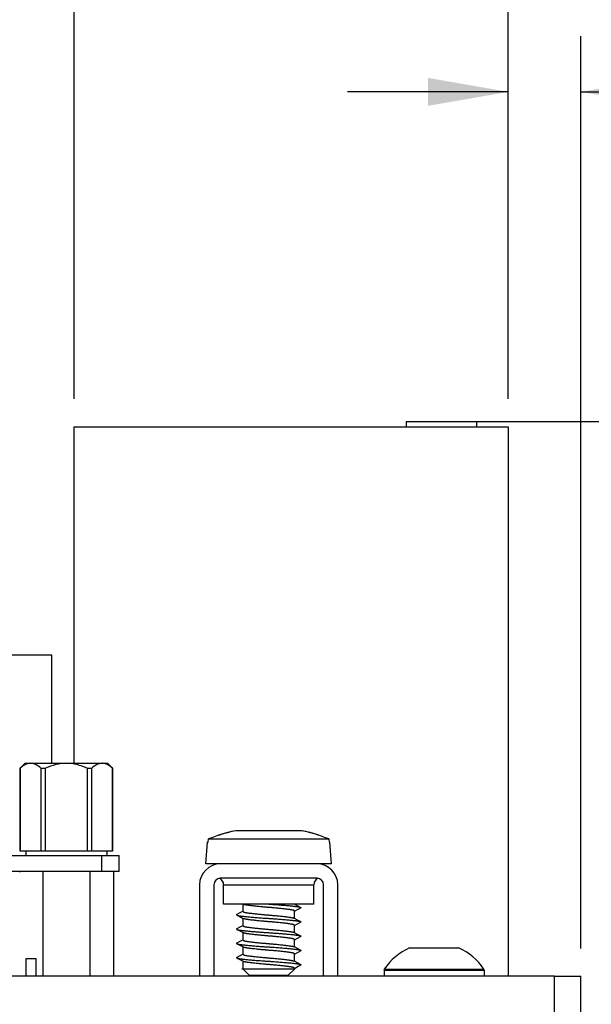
# Model space of a CAD drawing. Header units: inches. Extents: x 0 to 34, y 0 to 22.
# Tile 10 of 39: x 27.1 to 28.3, y 7.4 to 9.6. Entities that reach past the tile are written whole.
import ezdxf

# ---------------------------------------------------------------- set-up
doc = ezdxf.new("R2010")
doc.units = ezdxf.units.IN
doc.header["$LTSCALE"] = 1.87
doc.header["$MEASUREMENT"] = 0
doc.layers.get('0').update_dxf_attribs({"linetype": 'CONTINUOUS'})
for name, color, linetype in [('02___PRT_ALL_AXES', 7, 'CONTINUOUS'), ('_7360', 7, 'CONTINUOUS'), ('_8276', 7, 'CONTINUOUS'), ('DIMENSIONS', 7, 'CONTINUOUS')]:
    doc.layers.add(name, color=color, linetype=linetype)
doc.styles.get("Standard").update_dxf_attribs({"font": 'txt', "width": 0.8})
doc.dimstyles.new('DIMSTYLE_1', dxfattribs={"dimtxt": 0.125, "dimasz": 0.18, "dimexe": 0.125, "dimexo": 0.0625, "dimgap": 0.0625, "dimtad": 0, "dimtih": 1, "dimtoh": 1, "dimzin": 0, "dimdsep": 46, "dimtxsty": 'STANDARD', "dimblk": '_FILLED', "dimblk1": '_FILLED', "dimblk2": '_FILLED', "dimcen": 0.09, "dimazin": 0, "dimtp": 0.01, "dimtm": 0.01, "dimtfac": 1, "dimtofl": 0, "dimtmove": 0, "dimatfit": 3, "dimldrblk": '_FILLED', "dimfxl": 1, "dimtolj": 1, "dimtzin": 0, "dimarcsym": 0})

# ---------------------------------------------------------------- blocks, each defined once
blk = doc.blocks.new('_FILLED')
at = {"color": 0, "linetype": 'BYBLOCK'}
blk.add_solid([(0, 0), (-1, 0.174), (-1, -0.174)], dxfattribs=at)
blk = doc.blocks.new('*D21')
at = {"layer": 'DIMENSIONS', "color": 2, "linetype": 'CONTINUOUS'}
for p, q in [((28.0732, 8.6852), (29.1983, 8.6852)), ((29.0733, 8.6852), (29.0733, 7.8352)), ((29.0733, 6.3474), (29.0733, 7.5852)), ((27.0338, 6.3474), (29.1983, 6.3474))]:
    blk.add_line(p, q, dxfattribs=at)
at = {"layer": 'DIMENSIONS', "color": 2, "linetype": 'CONTINUOUS', "xscale": 0.18, "yscale": 0.18, "zscale": 0.18}
for p, rotation in [((29.0733, 8.6852), 90), ((29.0733, 6.3474), 270)]:
    blk.add_blockref('_FILLED', p, dxfattribs=dict(at, rotation=rotation))
at = {"layer": 'DIMENSIONS', "color": 2, "linetype": 'CONTINUOUS', "insert": (29.0733, 7.7727), "char_height": 0.125, "width": 1.525, "attachment_point": 2, "line_spacing_factor": 0.9}
blk.add_mtext('(59.38{\\ftxt.shx;\\W1.000000;\\H0.125000; }[2.338])', dxfattribs=at)
blk = doc.blocks.new('*D25')
at = {"layer": 'DIMENSIONS', "color": 2, "linetype": 'CONTINUOUS'}
for p, q in [((28.1606, 8.7359), (28.1606, 9.5484)), ((28.3233, 7.5049), (28.3233, 9.5484)), ((28.1606, 9.4234), (27.8006, 9.4234)), ((28.3233, 9.4234), (28.6675, 9.4234))]:
    blk.add_line(p, q, dxfattribs=at)
at = {"layer": 'DIMENSIONS', "color": 2, "linetype": 'CONTINUOUS', "xscale": 0.18, "yscale": 0.18, "zscale": 0.18}
blk.add_blockref('_FILLED', (28.1606, 9.4234), dxfattribs=at)
at = {"layer": 'DIMENSIONS', "color": 2, "linetype": 'CONTINUOUS', "xscale": 0.18, "yscale": 0.18, "zscale": 0.18, "rotation": 180}
blk.add_blockref('_FILLED', (28.3233, 9.4234), dxfattribs=at)
at = {"layer": 'DIMENSIONS', "color": 2, "linetype": 'CONTINUOUS', "insert": (28.73, 9.4859), "char_height": 0.125, "width": 1.125, "attachment_point": 1, "line_spacing_factor": 0.9}
blk.add_mtext('4.13{\\ftxt.shx;\\W1.000000;\\H0.125000; }[.163]', dxfattribs=at)
blk = doc.blocks.new('*D26')
at = {"layer": 'DIMENSIONS', "color": 2, "linetype": 'CONTINUOUS'}
for p, q in [((27.1881, 8.7359), (27.1881, 10.2984)), ((28.1606, 8.7359), (28.1606, 10.2984)), ((27.1881, 10.1734), (26.8281, 10.1734)), ((28.1606, 10.1734), (28.6129, 10.1734))]:
    blk.add_line(p, q, dxfattribs=at)
at = {"layer": 'DIMENSIONS', "color": 2, "linetype": 'CONTINUOUS', "xscale": 0.18, "yscale": 0.18, "zscale": 0.18}
blk.add_blockref('_FILLED', (27.1881, 10.1734), dxfattribs=at)
at = {"layer": 'DIMENSIONS', "color": 2, "linetype": 'CONTINUOUS', "xscale": 0.18, "yscale": 0.18, "zscale": 0.18, "rotation": 180}
blk.add_blockref('_FILLED', (28.1606, 10.1734), dxfattribs=at)
at = {"layer": 'DIMENSIONS', "color": 2, "linetype": 'CONTINUOUS', "insert": (28.6754, 10.2359), "char_height": 0.125, "width": 1.225, "attachment_point": 1, "line_spacing_factor": 0.9}
blk.add_mtext('24.70{\\ftxt.shx;\\W1.000000;\\H0.125000; }[.972]', dxfattribs=at)
blk = doc.blocks.new('*D27')
at = {"layer": 'DIMENSIONS', "color": 2, "linetype": 'CONTINUOUS'}
for p, q in [((25.3004, 8.7359), (25.3004, 11.0484)), ((27.1881, 8.7359), (27.1881, 11.0484)), ((25.3004, 10.9234), (24.9404, 10.9234)), ((27.1881, 10.9234), (27.5481, 10.9234))]:
    blk.add_line(p, q, dxfattribs=at)
at = {"layer": 'DIMENSIONS', "color": 2, "linetype": 'CONTINUOUS', "xscale": 0.18, "yscale": 0.18, "zscale": 0.18}
blk.add_blockref('_FILLED', (25.3004, 10.9234), dxfattribs=at)
at = {"layer": 'DIMENSIONS', "color": 2, "linetype": 'CONTINUOUS', "xscale": 0.18, "yscale": 0.18, "zscale": 0.18, "rotation": 180}
blk.add_blockref('_FILLED', (27.1881, 10.9234), dxfattribs=at)
at = {"layer": 'DIMENSIONS', "color": 2, "linetype": 'CONTINUOUS', "insert": (26.2443, 10.9859), "char_height": 0.125, "width": 1.325, "attachment_point": 2, "line_spacing_factor": 0.9}
blk.add_mtext('47.95{\\ftxt.shx;\\W1.000000;\\H0.125000; }[1.888]', dxfattribs=at)

msp = doc.modelspace()

# ---------------------------------------------------------------- linework, layer by layer
at = {"color": 7, "linetype": 'CONTINUOUS'}
for p, q in [((27.1881, 7.9194), (27.1881, 8.6734)), ((27.1881, 8.6734), (28.1606, 8.6734)), ((27.9319, 8.6852), (28.0894, 8.6852)), ((27.9319, 8.6852), (27.9319, 8.6734)), ((28.0894, 8.6852), (28.0894, 8.6734)), ((28.1606, 8.6734), (28.1606, 7.4424)), ((27.138, 8.1615), (25.3506, 8.1615)), ((27.138, 7.9194), (27.138, 8.1615)), ((27.0777, 7.9194), (27.0667, 7.9084)), ((27.0777, 7.9194), (27.2628, 7.9194)), ((27.2738, 7.9084), (27.2628, 7.9194)), ((27.0667, 7.9084), (27.0669, 7.9084)), ((27.0667, 7.9084), (27.0667, 7.7226)), ((27.0669, 7.7226), (27.0669, 7.9084)), ((27.1134, 7.9084), (27.1238, 7.9084)), ((27.1134, 7.9084), (27.1134, 7.7226)), ((27.1238, 7.7226), (27.1238, 7.9084)), ((27.2168, 7.9084), (27.2271, 7.9084)), ((27.2168, 7.9084), (27.2168, 7.7226)), ((27.2271, 7.7226), (27.2271, 7.9084)), ((27.2736, 7.9084), (27.2736, 7.7226)), ((27.2738, 7.7226), (27.2738, 7.9084)), ((27.2738, 7.7226), (27.0669, 7.7226)), ((27.0797, 7.7226), (27.0797, 7.7127)), ((27.2608, 7.7226), (27.2608, 7.7127)), ((25.2002, 7.7127), (27.2884, 7.7127)), ((27.249, 7.7127), (27.249, 7.6773)), ((27.2884, 7.6773), (27.2884, 7.7127)), ((27.2884, 7.6773), (25.2002, 7.6773)), ((27.1175, 7.6773), (27.1175, 7.4424)), ((27.2231, 7.6773), (27.2231, 7.4424)), ((27.2759, 7.6773), (27.2759, 7.4424)), ((27.1028, 7.4816), (27.0792, 7.4816)), ((27.0792, 7.4816), (27.0792, 7.4424)), ((27.1028, 7.4424), (27.1028, 7.4816)), ((27.8821, 7.4558), (28.1065, 7.4558)), ((27.8827, 7.458), (28.1058, 7.458)), ((28.2643, 7.4424), (28.3233, 7.4424))]:
    msp.add_line(p, q, dxfattribs=at)
at = {"color": 3, "linetype": 'CONTINUOUS'}
for p, q in [((28.2643, 7.4424), (24.2243, 7.4424)), ((28.2643, 6.7604), (28.2643, 7.4424)), ((28.3233, 6.7604), (28.3233, 7.4424))]:
    msp.add_line(p, q, dxfattribs=at)
at = {"color": 7, "linetype": 'CONTINUOUS'}
for centre, start, end in [((27.886, 7.4558), 146.4427, 180), ((28.1025, 7.4558), 0, 33.5573)]:
    msp.add_arc(centre, 0.00394, start, end, dxfattribs=at)
msp.add_ellipse((27.072, 7.6527), major_axis=(0, 0.0246), ratio=0.7781, start_param=0, end_param=0.402163, dxfattribs=at)
for points, knots in [([(27.0901, 7.9194), (27.0881, 7.9194), (27.084, 7.9189), (27.0758, 7.9156), (27.0703, 7.9115), (27.0669, 7.9084)], [0, 0, 0, 0, 0.23057, 0.471396, 1, 1, 1, 1]), ([(27.1134, 7.9084), (27.1099, 7.9115), (27.1045, 7.9156), (27.0963, 7.9189), (27.0922, 7.9194), (27.0901, 7.9194)], [0, 0, 0, 0, 0.528584, 0.76942, 1, 1, 1, 1]), ([(27.1703, 7.9194), (27.1623, 7.9194), (27.1462, 7.9173), (27.1311, 7.9117), (27.1238, 7.9084)], [0, 0, 0, 0, 0.499775, 1, 1, 1, 1]), ([(27.2168, 7.9084), (27.2094, 7.9117), (27.1943, 7.9173), (27.1783, 7.9194), (27.1703, 7.9194)], [0, 0, 0, 0, 0.500235, 1, 1, 1, 1]), ([(27.2504, 7.9194), (27.2484, 7.9194), (27.2442, 7.9189), (27.236, 7.9156), (27.2306, 7.9115), (27.2271, 7.9084)], [0, 0, 0, 0, 0.23057, 0.471396, 1, 1, 1, 1]), ([(27.2736, 7.9084), (27.2702, 7.9115), (27.2647, 7.9156), (27.2565, 7.9189), (27.2524, 7.9194), (27.2504, 7.9194)], [0, 0, 0, 0, 0.528584, 0.76942, 1, 1, 1, 1])]:
    msp.add_open_spline(points, degree=3, knots=knots, dxfattribs=at)
at = {"layer": '02___PRT_ALL_AXES', "color": 7, "linetype": 'CONTINUOUS'}
for p, q in [((27.9393, 7.506), (28.0493, 7.506)), ((27.8821, 7.4558), (27.8821, 7.443)), ((28.1065, 7.4558), (28.1065, 7.443))]:
    msp.add_line(p, q, dxfattribs=at)
for start, end in [(114.2496, 146.4427), (33.5573, 65.7504)]:
    msp.add_arc((27.9943, 7.384), 0.1339, start, end, dxfattribs=at)
at = {"layer": '_7360', "color": 7, "linetype": 'CONTINUOUS'}
for p, q in [((27.7318, 7.6941), (27.5158, 7.6941)), ((27.7318, 7.6621), (27.5158, 7.6621)), ((27.4688, 7.6471), (27.4688, 7.4424)), ((27.5008, 7.6471), (27.5008, 7.4424)), ((27.5228, 7.6471), (27.7248, 7.6471)), ((27.5228, 7.6041), (27.5228, 7.6471)), ((27.7248, 7.6041), (27.7248, 7.6471)), ((27.7468, 7.4424), (27.7468, 7.6471)), ((27.7788, 7.4424), (27.7788, 7.6471)), ((27.7248, 7.6041), (27.5228, 7.6041))]:
    msp.add_line(p, q, dxfattribs=at)
for centre, radius, start, end in [((27.5158, 7.6471), 0.047, 90, 180), ((27.7318, 7.6471), 0.047, 0, 90), ((27.5158, 7.6471), 0.015, 90, 180), ((27.5059, 7.6471), 0.0169, 0, 61.9186), ((27.7417, 7.6471), 0.0169, 118.0814, 180), ((27.7318, 7.6471), 0.015, 0, 90)]:
    msp.add_arc(centre, radius, start, end, dxfattribs=at)
at = {"layer": '_8276', "color": 7, "linetype": 'CONTINUOUS'}
for p, q in [((27.6023, 7.7685), (27.5499, 7.7685)), ((27.6023, 7.7678), (27.6023, 7.7685)), ((27.6977, 7.7685), (27.6453, 7.7685)), ((27.6453, 7.7685), (27.6453, 7.7678)), ((27.4828, 7.6941), (27.4867, 7.7431)), ((27.4867, 7.7431), (27.4884, 7.7431)), ((27.4884, 7.7431), (27.489, 7.7499)), ((27.489, 7.7499), (27.7586, 7.7499)), ((27.7586, 7.7499), (27.7592, 7.7431)), ((27.7592, 7.7431), (27.7609, 7.7431)), ((27.7648, 7.6941), (27.7609, 7.7431)), ((27.5158, 7.6941), (27.4828, 7.6941)), ((27.7648, 7.6941), (27.7318, 7.6941)), ((27.5663, 7.5876), (27.5663, 7.6041)), ((27.5664, 7.6041), (27.5672, 7.6036)), ((27.69, 7.5995), (27.6812, 7.6041)), ((27.6813, 7.572), (27.6813, 7.5886)), ((27.6951, 7.5968), (27.69, 7.5995)), ((27.5525, 7.5793), (27.5576, 7.5767)), ((27.5576, 7.5767), (27.5663, 7.5721)), ((27.5663, 7.5721), (27.5672, 7.5716)), ((27.5663, 7.5556), (27.5663, 7.5721)), ((27.6813, 7.572), (27.6804, 7.5725)), ((27.69, 7.5675), (27.6813, 7.572)), ((27.6951, 7.5648), (27.69, 7.5675)), ((27.5525, 7.5473), (27.5576, 7.5447)), ((27.5576, 7.5447), (27.5663, 7.5401)), ((27.6813, 7.54), (27.6813, 7.5566)), ((27.5663, 7.5401), (27.5672, 7.5396)), ((27.5663, 7.5236), (27.5663, 7.5401)), ((27.6813, 7.54), (27.6804, 7.5405)), ((27.69, 7.5355), (27.6813, 7.54)), ((27.6813, 7.508), (27.6813, 7.5246)), ((27.6951, 7.5328), (27.69, 7.5355)), ((27.5525, 7.5153), (27.5576, 7.5127)), ((27.5576, 7.5127), (27.5663, 7.5081)), ((27.5663, 7.5081), (27.5672, 7.5076)), ((27.5663, 7.4916), (27.5663, 7.5081)), ((27.6813, 7.508), (27.6804, 7.5085)), ((27.69, 7.5035), (27.6813, 7.508)), ((27.6951, 7.5008), (27.69, 7.5035)), ((27.5525, 7.4833), (27.5576, 7.4807)), ((27.5576, 7.4807), (27.5663, 7.4761)), ((27.6813, 7.476), (27.6804, 7.4765)), ((27.6813, 7.476), (27.6813, 7.4926)), ((27.5663, 7.46), (27.5633, 7.4585)), ((27.5674, 7.4585), (27.5633, 7.4585)), ((27.5663, 7.4761), (27.5672, 7.4756)), ((27.5663, 7.4596), (27.5663, 7.4761)), ((27.5807, 7.4441), (27.5663, 7.4585)), ((27.5668, 7.4589), (27.5675, 7.4585)), ((27.6813, 7.4585), (27.5676, 7.4585)), ((27.6669, 7.4441), (27.6813, 7.4585)), ((27.69, 7.4715), (27.6813, 7.476)), ((27.6813, 7.4585), (27.6813, 7.4606)), ((27.6951, 7.4688), (27.69, 7.4715)), ((27.6669, 7.4441), (27.5807, 7.4441))]:
    msp.add_line(p, q, dxfattribs=at)
for points in [[(27.5663, 7.588), (27.5576, 7.5835), (27.5525, 7.5808)], [(27.6813, 7.5881), (27.6901, 7.5927), (27.6951, 7.5953)], [(27.5663, 7.556), (27.5576, 7.5515), (27.5525, 7.5488)], [(27.6813, 7.5561), (27.6901, 7.5607), (27.6951, 7.5633)], [(27.5663, 7.524), (27.5576, 7.5195), (27.5525, 7.5168)], [(27.6813, 7.5241), (27.6901, 7.5287), (27.6951, 7.5313)], [(27.6813, 7.4921), (27.6901, 7.4967), (27.6951, 7.4993)], [(27.5663, 7.492), (27.5576, 7.4875), (27.5525, 7.4848)], [(27.6813, 7.4601), (27.6901, 7.4647), (27.6951, 7.4673)]]:
    msp.add_lwpolyline(points, dxfattribs=at)
for centre, radius, start, end in [((27.6255, 7.411), 0.3654, 101.9528, 111.9452), ((27.6255, 7.411), 0.3654, 104.972, 108.303), ((27.6255, 7.4111), 0.3653, 101.9519, 104.9716), ((27.6238, 7.419), 0.3495, 86.473, 93.527), ((27.6221, 7.411), 0.3654, 68.0548, 78.0472), ((27.6221, 7.4111), 0.3653, 75.0284, 78.0481), ((27.6221, 7.4111), 0.3654, 71.6968, 75.0282), ((27.5705, 7.4651), 0.00723, 246.1284, 246.6864), ((27.5703, 7.4647), 0.00677, 245.5457, 246.1286)]:
    msp.add_arc(centre, radius, start, end, dxfattribs=at)
for points, knots in [([(27.5663, 7.5876), (27.5663, 7.5875), (27.5663, 7.5874), (27.5664, 7.5873), (27.5665, 7.5872), (27.5666, 7.5871), (27.5667, 7.5869), (27.567, 7.5868), (27.5674, 7.5865), (27.5679, 7.5863), (27.5686, 7.5861), (27.5694, 7.5858), (27.5703, 7.5856), (27.5714, 7.5854), (27.5729, 7.5851), (27.5751, 7.5847), (27.578, 7.5843), (27.5814, 7.5838), (27.5852, 7.5834), (27.5893, 7.5829), (27.5938, 7.5824), (27.5986, 7.5819), (27.6036, 7.5814), (27.6087, 7.5809), (27.613, 7.5805), (27.6165, 7.5802), (27.6191, 7.58), (27.6216, 7.5798), (27.6242, 7.5795), (27.6268, 7.5793), (27.6294, 7.5791), (27.632, 7.5789), (27.6354, 7.5786), (27.6397, 7.5782), (27.6448, 7.5777), (27.6498, 7.5772), (27.6545, 7.5767), (27.6589, 7.5762), (27.663, 7.5757), (27.6668, 7.5752), (27.6696, 7.5748), (27.6717, 7.5745), (27.673, 7.5743), (27.6743, 7.5741), (27.6755, 7.5739), (27.6766, 7.5737), (27.6776, 7.5735), (27.6784, 7.5732), (27.6792, 7.573), (27.6799, 7.5728), (27.6803, 7.5726), (27.6804, 7.5725)], [0, 0, 0, 0, 0.001104, 0.002277, 0.003576, 0.005041, 0.0067, 0.008572, 0.012995, 0.018362, 0.024679, 0.031926, 0.040076, 0.049094, 0.058927, 0.0809, 0.106553, 0.136003, 0.169055, 0.20539, 0.244597, 0.286191, 0.329595, 0.37421, 0.419411, 0.44204, 0.464598, 0.486996, 0.50921, 0.531464, 0.553925, 0.576513, 0.59915, 0.644301, 0.688769, 0.731929, 0.773189, 0.811979, 0.84783, 0.880338, 0.909208, 0.922219, 0.934261, 0.94538, 0.955734, 0.965321, 0.974073, 0.981945, 0.988906, 0.994929, 1, 1, 1, 1]), ([(27.6813, 7.5886), (27.6813, 7.5886), (27.6813, 7.5887), (27.6812, 7.5888), (27.6812, 7.589), (27.681, 7.5891), (27.6809, 7.5892), (27.6806, 7.5894), (27.6802, 7.5896), (27.6797, 7.5898), (27.679, 7.5901), (27.6782, 7.5903), (27.6773, 7.5905), (27.6762, 7.5908), (27.6747, 7.5911), (27.6725, 7.5914), (27.6696, 7.5919), (27.6662, 7.5923), (27.6624, 7.5928), (27.6583, 7.5933), (27.6538, 7.5938), (27.649, 7.5943), (27.6441, 7.5948), (27.6389, 7.5953), (27.6346, 7.5957), (27.6312, 7.596), (27.6286, 7.5962), (27.626, 7.5964), (27.6234, 7.5966), (27.6208, 7.5968), (27.6182, 7.597), (27.6156, 7.5973), (27.6122, 7.5976), (27.6079, 7.598), (27.6028, 7.5984), (27.5978, 7.5989), (27.5931, 7.5995), (27.5887, 7.6), (27.5846, 7.6004), (27.5808, 7.6009), (27.578, 7.6013), (27.576, 7.6016), (27.5746, 7.6018), (27.5733, 7.602), (27.5721, 7.6022), (27.571, 7.6025), (27.57, 7.6027), (27.5692, 7.6029), (27.5684, 7.6031), (27.5677, 7.6034), (27.5674, 7.6036), (27.5672, 7.6036)], [0, 0, 0, 0, 0.001104, 0.002277, 0.003576, 0.005041, 0.0067, 0.008572, 0.012995, 0.018362, 0.024679, 0.031926, 0.040076, 0.049094, 0.058927, 0.0809, 0.106553, 0.136003, 0.169055, 0.20539, 0.244597, 0.286191, 0.329595, 0.37421, 0.419411, 0.44204, 0.464598, 0.486996, 0.50921, 0.531464, 0.553925, 0.576513, 0.59915, 0.644301, 0.688769, 0.731929, 0.773189, 0.811979, 0.847829, 0.880338, 0.909208, 0.922219, 0.934261, 0.94538, 0.955734, 0.965321, 0.974073, 0.981945, 0.988906, 0.994929, 1, 1, 1, 1]), ([(27.6238, 7.6041), (27.6248, 7.604), (27.6269, 7.6039), (27.63, 7.6037), (27.6332, 7.6035), (27.6374, 7.6032), (27.6426, 7.6028), (27.6488, 7.6023), (27.6548, 7.6018), (27.6606, 7.6013), (27.6661, 7.6009), (27.6712, 7.6004), (27.6758, 7.5999), (27.6794, 7.5995), (27.6821, 7.5992), (27.6839, 7.599), (27.6855, 7.5988), (27.6871, 7.5986), (27.6885, 7.5984), (27.6898, 7.5982), (27.691, 7.598), (27.6921, 7.5978), (27.693, 7.5976), (27.6938, 7.5973), (27.6945, 7.5971), (27.6949, 7.5969), (27.6951, 7.5968)], [0, 0, 0, 0, 0.043212, 0.08677, 0.130664, 0.17469, 0.262576, 0.349391, 0.434, 0.515297, 0.592252, 0.663928, 0.729586, 0.788586, 0.815459, 0.840533, 0.863785, 0.885298, 0.905379, 0.923996, 0.941029, 0.956394, 0.970024, 0.981858, 0.99185, 1, 1, 1, 1]), ([(27.6951, 7.5968), (27.6952, 7.5968), (27.6954, 7.5967), (27.6956, 7.5965), (27.6957, 7.5964), (27.6958, 7.5963), (27.6958, 7.5962), (27.6958, 7.5961), (27.6958, 7.596), (27.6958, 7.5959), (27.6957, 7.5958), (27.6956, 7.5957), (27.6954, 7.5955), (27.6952, 7.5954), (27.6951, 7.5953)], [0, 0, 0, 0, 0.167923, 0.302879, 0.359502, 0.410149, 0.456367, 0.500221, 0.544103, 0.590371, 0.641033, 0.697609, 0.832329, 1, 1, 1, 1]), ([(27.5525, 7.5808), (27.5524, 7.5808), (27.5522, 7.5807), (27.552, 7.5805), (27.5519, 7.5804), (27.5518, 7.5803), (27.5518, 7.5802), (27.5518, 7.5801), (27.5518, 7.58), (27.5518, 7.5799), (27.5519, 7.5798), (27.552, 7.5797), (27.5522, 7.5795), (27.5524, 7.5794), (27.5525, 7.5793)], [0, 0, 0, 0, 0.167868, 0.302801, 0.359429, 0.410091, 0.456322, 0.500176, 0.544053, 0.590322, 0.640991, 0.69758, 0.832329, 1, 1, 1, 1]), ([(27.5525, 7.5793), (27.5527, 7.5792), (27.5531, 7.5791), (27.5538, 7.5788), (27.5546, 7.5786), (27.5555, 7.5784), (27.5566, 7.5782), (27.5578, 7.5779), (27.5591, 7.5777), (27.5606, 7.5775), (27.5621, 7.5773), (27.5638, 7.5771), (27.5655, 7.5769), (27.5682, 7.5766), (27.5718, 7.5762), (27.5765, 7.5758), (27.5816, 7.5753), (27.587, 7.5748), (27.5928, 7.5743), (27.5988, 7.5738), (27.605, 7.5734), (27.6102, 7.573), (27.6144, 7.5727), (27.6176, 7.5725), (27.6207, 7.5723), (27.6238, 7.5721), (27.6269, 7.5719), (27.63, 7.5717), (27.6332, 7.5715), (27.6374, 7.5712), (27.6426, 7.5708), (27.6488, 7.5703), (27.6548, 7.5698), (27.6606, 7.5693), (27.6661, 7.5689), (27.6712, 7.5684), (27.6758, 7.5679), (27.6794, 7.5675), (27.6821, 7.5672), (27.6839, 7.567), (27.6855, 7.5668), (27.6871, 7.5666), (27.6885, 7.5664), (27.6898, 7.5662), (27.691, 7.566), (27.6921, 7.5658), (27.693, 7.5656), (27.6938, 7.5653), (27.6945, 7.5651), (27.6949, 7.5649), (27.6951, 7.5648)], [0, 0, 0, 0, 0.004075, 0.009073, 0.014991, 0.021806, 0.029488, 0.038001, 0.047307, 0.057346, 0.068111, 0.07974, 0.092268, 0.105703, 0.135204, 0.168023, 0.203868, 0.242345, 0.282987, 0.32529, 0.368696, 0.412643, 0.434647, 0.456584, 0.478389, 0.500005, 0.521609, 0.54342, 0.565356, 0.587357, 0.631306, 0.674712, 0.717013, 0.757658, 0.796136, 0.831972, 0.864798, 0.894297, 0.907735, 0.920272, 0.931891, 0.942659, 0.95269, 0.961996, 0.970515, 0.978198, 0.985012, 0.990929, 0.995926, 1, 1, 1, 1]), ([(27.6813, 7.5566), (27.6813, 7.5566), (27.6813, 7.5567), (27.6812, 7.5568), (27.6812, 7.557), (27.681, 7.5571), (27.6809, 7.5572), (27.6806, 7.5574), (27.6802, 7.5576), (27.6797, 7.5578), (27.679, 7.5581), (27.6782, 7.5583), (27.6773, 7.5585), (27.6762, 7.5588), (27.6747, 7.5591), (27.6725, 7.5594), (27.6696, 7.5599), (27.6662, 7.5603), (27.6624, 7.5608), (27.6583, 7.5613), (27.6538, 7.5618), (27.649, 7.5623), (27.6441, 7.5628), (27.6389, 7.5633), (27.6346, 7.5637), (27.6312, 7.564), (27.6286, 7.5642), (27.626, 7.5644), (27.6234, 7.5646), (27.6208, 7.5648), (27.6182, 7.565), (27.6156, 7.5653), (27.6122, 7.5656), (27.6079, 7.566), (27.6028, 7.5664), (27.5978, 7.5669), (27.5931, 7.5675), (27.5887, 7.568), (27.5846, 7.5684), (27.5808, 7.5689), (27.578, 7.5693), (27.576, 7.5696), (27.5746, 7.5698), (27.5733, 7.57), (27.5721, 7.5702), (27.571, 7.5705), (27.57, 7.5707), (27.5692, 7.5709), (27.5684, 7.5711), (27.5677, 7.5714), (27.5674, 7.5716), (27.5672, 7.5716)], [0, 0, 0, 0, 0.001104, 0.002277, 0.003576, 0.005041, 0.0067, 0.008572, 0.012995, 0.018362, 0.024679, 0.031926, 0.040076, 0.049094, 0.058927, 0.0809, 0.106553, 0.136003, 0.169055, 0.20539, 0.244597, 0.286191, 0.329595, 0.37421, 0.419411, 0.44204, 0.464598, 0.486996, 0.50921, 0.531464, 0.553925, 0.576513, 0.59915, 0.644301, 0.688769, 0.731929, 0.773189, 0.811979, 0.847829, 0.880338, 0.909208, 0.922219, 0.934261, 0.94538, 0.955734, 0.965321, 0.974073, 0.981945, 0.988906, 0.994929, 1, 1, 1, 1]), ([(27.6951, 7.5648), (27.6952, 7.5648), (27.6954, 7.5647), (27.6956, 7.5645), (27.6957, 7.5644), (27.6958, 7.5643), (27.6958, 7.5642), (27.6958, 7.5641), (27.6958, 7.564), (27.6958, 7.5639), (27.6957, 7.5638), (27.6956, 7.5637), (27.6954, 7.5635), (27.6952, 7.5634), (27.6951, 7.5633)], [0, 0, 0, 0, 0.167817, 0.302716, 0.359341, 0.41001, 0.456252, 0.500108, 0.543981, 0.590247, 0.640922, 0.697525, 0.832311, 1, 1, 1, 1]), ([(27.5525, 7.5488), (27.5524, 7.5488), (27.5522, 7.5487), (27.552, 7.5485), (27.5519, 7.5484), (27.5518, 7.5483), (27.5518, 7.5482), (27.5518, 7.5481), (27.5518, 7.548), (27.5518, 7.5479), (27.5519, 7.5478), (27.552, 7.5477), (27.5522, 7.5475), (27.5524, 7.5474), (27.5525, 7.5473)], [0, 0, 0, 0, 0.167771, 0.302633, 0.359252, 0.409924, 0.456175, 0.500035, 0.543902, 0.590164, 0.640842, 0.697455, 0.832279, 1, 1, 1, 1]), ([(27.5525, 7.5473), (27.5527, 7.5472), (27.5531, 7.5471), (27.5538, 7.5468), (27.5546, 7.5466), (27.5555, 7.5464), (27.5566, 7.5462), (27.5578, 7.5459), (27.5591, 7.5457), (27.5606, 7.5455), (27.5621, 7.5453), (27.5638, 7.5451), (27.5655, 7.5449), (27.5675, 7.5447), (27.5695, 7.5445), (27.5725, 7.5442), (27.5774, 7.5437), (27.5844, 7.543), (27.5929, 7.5423), (27.602, 7.5416), (27.6097, 7.541), (27.616, 7.5406), (27.6207, 7.5403), (27.6246, 7.54), (27.6277, 7.5398), (27.6308, 7.5396), (27.6347, 7.5393), (27.6395, 7.539), (27.6441, 7.5387), (27.6503, 7.5382), (27.6576, 7.5376), (27.6659, 7.5369), (27.6723, 7.5363), (27.677, 7.5358), (27.6801, 7.5355), (27.6825, 7.5352), (27.6843, 7.535), (27.6855, 7.5348), (27.6867, 7.5347), (27.6881, 7.5345), (27.6897, 7.5342), (27.6913, 7.5339), (27.6923, 7.5337), (27.693, 7.5335), (27.6937, 7.5334), (27.6942, 7.5332), (27.6947, 7.533), (27.695, 7.5329), (27.6951, 7.5328)], [0, 0, 0, 0, 0.004074, 0.009072, 0.014989, 0.021804, 0.029487, 0.038001, 0.047304, 0.05735, 0.068108, 0.079727, 0.092266, 0.105704, 0.120022, 0.135204, 0.168027, 0.222803, 0.282987, 0.346889, 0.412642, 0.445625, 0.478386, 0.510791, 0.527044, 0.543416, 0.576352, 0.609363, 0.642228, 0.67471, 0.737574, 0.796134, 0.84878, 0.872493, 0.894295, 0.914116, 0.923264, 0.93189, 0.940028, 0.947762, 0.961997, 0.974459, 0.979981, 0.98501, 0.989533, 0.993542, 0.99703, 1, 1, 1, 1]), ([(27.5663, 7.5556), (27.5663, 7.5555), (27.5663, 7.5554), (27.5664, 7.5553), (27.5665, 7.5552), (27.5666, 7.5551), (27.5667, 7.5549), (27.567, 7.5548), (27.5674, 7.5545), (27.5679, 7.5543), (27.5686, 7.5541), (27.5694, 7.5538), (27.5703, 7.5536), (27.5714, 7.5534), (27.5729, 7.5531), (27.5751, 7.5527), (27.578, 7.5523), (27.5814, 7.5518), (27.5852, 7.5514), (27.5893, 7.5509), (27.5938, 7.5504), (27.5986, 7.5499), (27.6036, 7.5494), (27.6087, 7.5489), (27.613, 7.5485), (27.6165, 7.5482), (27.6191, 7.548), (27.6216, 7.5478), (27.6242, 7.5475), (27.6268, 7.5473), (27.6294, 7.5471), (27.632, 7.5469), (27.6354, 7.5466), (27.6397, 7.5462), (27.6448, 7.5457), (27.6498, 7.5452), (27.6545, 7.5447), (27.6589, 7.5442), (27.663, 7.5437), (27.6668, 7.5432), (27.6696, 7.5428), (27.6717, 7.5425), (27.673, 7.5423), (27.6743, 7.5421), (27.6755, 7.5419), (27.6766, 7.5417), (27.6776, 7.5415), (27.6784, 7.5412), (27.6792, 7.541), (27.6799, 7.5408), (27.6803, 7.5406), (27.6804, 7.5405)], [0, 0, 0, 0, 0.001104, 0.002277, 0.003576, 0.005041, 0.0067, 0.008572, 0.012995, 0.018362, 0.024679, 0.031926, 0.040076, 0.049094, 0.058927, 0.0809, 0.106553, 0.136003, 0.169055, 0.20539, 0.244597, 0.286191, 0.329595, 0.37421, 0.419411, 0.44204, 0.464598, 0.486996, 0.50921, 0.531464, 0.553925, 0.576513, 0.59915, 0.644301, 0.688769, 0.731929, 0.773189, 0.811979, 0.84783, 0.880338, 0.909208, 0.922219, 0.934261, 0.94538, 0.955734, 0.965321, 0.974073, 0.981945, 0.988906, 0.994929, 1, 1, 1, 1]), ([(27.5663, 7.5236), (27.5663, 7.5235), (27.5663, 7.5234), (27.5664, 7.5233), (27.5665, 7.5232), (27.5666, 7.5231), (27.5667, 7.5229), (27.567, 7.5228), (27.5674, 7.5225), (27.5679, 7.5223), (27.5686, 7.5221), (27.5694, 7.5218), (27.5703, 7.5216), (27.5714, 7.5214), (27.5729, 7.5211), (27.5751, 7.5207), (27.578, 7.5203), (27.5814, 7.5198), (27.5852, 7.5194), (27.5893, 7.5189), (27.5938, 7.5184), (27.5986, 7.5179), (27.6036, 7.5174), (27.6087, 7.5169), (27.613, 7.5165), (27.6165, 7.5162), (27.6191, 7.516), (27.6216, 7.5158), (27.6242, 7.5155), (27.6268, 7.5153), (27.6294, 7.5151), (27.632, 7.5149), (27.6354, 7.5146), (27.6397, 7.5142), (27.6448, 7.5137), (27.6498, 7.5132), (27.6545, 7.5127), (27.6589, 7.5122), (27.663, 7.5117), (27.6668, 7.5112), (27.6696, 7.5108), (27.6717, 7.5105), (27.673, 7.5103), (27.6743, 7.5101), (27.6755, 7.5099), (27.6766, 7.5097), (27.6776, 7.5095), (27.6784, 7.5092), (27.6792, 7.509), (27.6799, 7.5088), (27.6803, 7.5086), (27.6804, 7.5085)], [0, 0, 0, 0, 0.001104, 0.002277, 0.003576, 0.005041, 0.0067, 0.008572, 0.012995, 0.018362, 0.024679, 0.031926, 0.040076, 0.049094, 0.058927, 0.0809, 0.106553, 0.136003, 0.169055, 0.20539, 0.244597, 0.286191, 0.329595, 0.37421, 0.419411, 0.44204, 0.464598, 0.486996, 0.50921, 0.531464, 0.553925, 0.576513, 0.59915, 0.644301, 0.688769, 0.731929, 0.773189, 0.811979, 0.84783, 0.880338, 0.909208, 0.922219, 0.934261, 0.94538, 0.955734, 0.965321, 0.974073, 0.981945, 0.988906, 0.994929, 1, 1, 1, 1]), ([(27.6813, 7.5246), (27.6813, 7.5246), (27.6813, 7.5247), (27.6812, 7.5248), (27.6812, 7.525), (27.681, 7.5251), (27.6809, 7.5252), (27.6806, 7.5254), (27.6802, 7.5256), (27.6797, 7.5258), (27.679, 7.5261), (27.6782, 7.5263), (27.6773, 7.5265), (27.6762, 7.5268), (27.6747, 7.5271), (27.6725, 7.5274), (27.6696, 7.5279), (27.6662, 7.5283), (27.6624, 7.5288), (27.6583, 7.5293), (27.6538, 7.5298), (27.649, 7.5303), (27.6441, 7.5308), (27.6389, 7.5313), (27.6346, 7.5317), (27.6312, 7.532), (27.6286, 7.5322), (27.626, 7.5324), (27.6234, 7.5326), (27.6208, 7.5328), (27.6182, 7.533), (27.6156, 7.5333), (27.6122, 7.5336), (27.6079, 7.534), (27.6028, 7.5344), (27.5978, 7.5349), (27.5931, 7.5355), (27.5887, 7.536), (27.5846, 7.5364), (27.5808, 7.5369), (27.578, 7.5373), (27.576, 7.5376), (27.5746, 7.5378), (27.5733, 7.538), (27.5721, 7.5382), (27.571, 7.5385), (27.57, 7.5387), (27.5692, 7.5389), (27.5684, 7.5391), (27.5677, 7.5394), (27.5674, 7.5396), (27.5672, 7.5396)], [0, 0, 0, 0, 0.001104, 0.002277, 0.003576, 0.005041, 0.0067, 0.008572, 0.012995, 0.018362, 0.024679, 0.031926, 0.040076, 0.049094, 0.058927, 0.0809, 0.106553, 0.136003, 0.169055, 0.20539, 0.244597, 0.286191, 0.329595, 0.37421, 0.419411, 0.44204, 0.464598, 0.486996, 0.50921, 0.531464, 0.553925, 0.576513, 0.59915, 0.644301, 0.688769, 0.731929, 0.773189, 0.811979, 0.847829, 0.880338, 0.909208, 0.922219, 0.934261, 0.94538, 0.955734, 0.965321, 0.974073, 0.981945, 0.988906, 0.994929, 1, 1, 1, 1]), ([(27.6951, 7.5328), (27.6952, 7.5328), (27.6954, 7.5327), (27.6956, 7.5325), (27.6957, 7.5324), (27.6958, 7.5323), (27.6958, 7.5322), (27.6958, 7.5321), (27.6958, 7.532), (27.6958, 7.5319), (27.6957, 7.5318), (27.6956, 7.5317), (27.6954, 7.5315), (27.6952, 7.5314), (27.6951, 7.5313)], [0, 0, 0, 0, 0.167726, 0.302556, 0.359171, 0.409849, 0.45611, 0.499976, 0.543836, 0.590088, 0.640761, 0.697379, 0.832235, 1, 1, 1, 1]), ([(27.5525, 7.5168), (27.5524, 7.5168), (27.5522, 7.5167), (27.552, 7.5165), (27.5519, 7.5164), (27.5518, 7.5163), (27.5518, 7.5162), (27.5518, 7.5161), (27.5518, 7.516), (27.5518, 7.5159), (27.5519, 7.5158), (27.552, 7.5157), (27.5522, 7.5155), (27.5524, 7.5154), (27.5525, 7.5153)], [0, 0, 0, 0, 0.167693, 0.302485, 0.359089, 0.409765, 0.456031, 0.499902, 0.543759, 0.590003, 0.640673, 0.697297, 0.83219, 1, 1, 1, 1]), ([(27.5525, 7.5153), (27.5527, 7.5152), (27.5531, 7.5151), (27.5538, 7.5148), (27.5546, 7.5146), (27.5555, 7.5144), (27.5566, 7.5142), (27.5578, 7.5139), (27.5591, 7.5137), (27.5606, 7.5135), (27.5621, 7.5133), (27.5638, 7.5131), (27.5655, 7.5129), (27.5682, 7.5126), (27.5718, 7.5122), (27.5765, 7.5118), (27.5816, 7.5113), (27.587, 7.5108), (27.5928, 7.5103), (27.5988, 7.5098), (27.605, 7.5094), (27.6102, 7.509), (27.6144, 7.5087), (27.6176, 7.5085), (27.6207, 7.5083), (27.6238, 7.5081), (27.6269, 7.5079), (27.63, 7.5077), (27.6332, 7.5075), (27.6374, 7.5072), (27.6426, 7.5068), (27.6488, 7.5063), (27.6548, 7.5058), (27.6606, 7.5053), (27.6661, 7.5049), (27.6712, 7.5044), (27.6758, 7.5039), (27.6794, 7.5035), (27.6821, 7.5032), (27.6839, 7.503), (27.6855, 7.5028), (27.6871, 7.5026), (27.6885, 7.5024), (27.6898, 7.5022), (27.691, 7.502), (27.6921, 7.5018), (27.693, 7.5016), (27.6938, 7.5013), (27.6945, 7.5011), (27.6949, 7.5009), (27.6951, 7.5008)], [0, 0, 0, 0, 0.004074, 0.009071, 0.014988, 0.021802, 0.029485, 0.038004, 0.047311, 0.057339, 0.068108, 0.079729, 0.092265, 0.105703, 0.135202, 0.168028, 0.203864, 0.242343, 0.282987, 0.325288, 0.368695, 0.412643, 0.434644, 0.45658, 0.478391, 0.499994, 0.521612, 0.543417, 0.565353, 0.587357, 0.631304, 0.67471, 0.717013, 0.757655, 0.796132, 0.831977, 0.864796, 0.894297, 0.907732, 0.920261, 0.93189, 0.942653, 0.952693, 0.961999, 0.970513, 0.978194, 0.985009, 0.990927, 0.995926, 1, 1, 1, 1]), ([(27.6813, 7.4926), (27.6813, 7.4926), (27.6813, 7.4927), (27.6812, 7.4928), (27.6812, 7.493), (27.681, 7.4931), (27.6809, 7.4932), (27.6806, 7.4934), (27.6802, 7.4936), (27.6797, 7.4938), (27.679, 7.4941), (27.6782, 7.4943), (27.6773, 7.4945), (27.6762, 7.4948), (27.6747, 7.4951), (27.6725, 7.4954), (27.6696, 7.4959), (27.6662, 7.4963), (27.6624, 7.4968), (27.6583, 7.4973), (27.6538, 7.4978), (27.649, 7.4983), (27.6441, 7.4988), (27.6389, 7.4993), (27.6346, 7.4997), (27.6312, 7.5), (27.6286, 7.5002), (27.626, 7.5004), (27.6234, 7.5006), (27.6208, 7.5008), (27.6182, 7.501), (27.6156, 7.5013), (27.6122, 7.5016), (27.6079, 7.502), (27.6028, 7.5024), (27.5978, 7.5029), (27.5931, 7.5035), (27.5887, 7.504), (27.5846, 7.5044), (27.5808, 7.5049), (27.578, 7.5053), (27.576, 7.5056), (27.5746, 7.5058), (27.5733, 7.506), (27.5721, 7.5062), (27.571, 7.5065), (27.57, 7.5067), (27.5692, 7.5069), (27.5684, 7.5071), (27.5677, 7.5074), (27.5674, 7.5076), (27.5672, 7.5076)], [0, 0, 0, 0, 0.001104, 0.002277, 0.003576, 0.005041, 0.0067, 0.008572, 0.012995, 0.018362, 0.024679, 0.031926, 0.040076, 0.049094, 0.058927, 0.0809, 0.106553, 0.136003, 0.169055, 0.20539, 0.244597, 0.286191, 0.329595, 0.37421, 0.419411, 0.44204, 0.464598, 0.486996, 0.50921, 0.531464, 0.553925, 0.576513, 0.59915, 0.644301, 0.688769, 0.731929, 0.773189, 0.811979, 0.847829, 0.880338, 0.909208, 0.922219, 0.934261, 0.94538, 0.955734, 0.965321, 0.974073, 0.981945, 0.988906, 0.994929, 1, 1, 1, 1]), ([(27.6951, 7.5008), (27.6952, 7.5008), (27.6954, 7.5007), (27.6956, 7.5005), (27.6957, 7.5004), (27.6958, 7.5003), (27.6958, 7.5002), (27.6958, 7.5001), (27.6958, 7.5), (27.6958, 7.4999), (27.6957, 7.4998), (27.6956, 7.4997), (27.6954, 7.4995), (27.6952, 7.4994), (27.6951, 7.4993)], [0, 0, 0, 0, 0.167673, 0.302427, 0.359018, 0.409689, 0.455957, 0.499833, 0.543688, 0.58992, 0.640584, 0.697211, 0.83214, 1, 1, 1, 1]), ([(27.5525, 7.4848), (27.5524, 7.4848), (27.5522, 7.4847), (27.552, 7.4845), (27.5519, 7.4844), (27.5518, 7.4843), (27.5518, 7.4842), (27.5518, 7.4841), (27.5518, 7.484), (27.5518, 7.4839), (27.5519, 7.4838), (27.552, 7.4837), (27.5522, 7.4835), (27.5524, 7.4834), (27.5525, 7.4833)], [0, 0, 0, 0, 0.167671, 0.302394, 0.358973, 0.409636, 0.455905, 0.499786, 0.54364, 0.589859, 0.640509, 0.697132, 0.832085, 1, 1, 1, 1]), ([(27.5525, 7.4833), (27.5527, 7.4832), (27.5531, 7.4831), (27.5538, 7.4828), (27.5546, 7.4826), (27.5555, 7.4824), (27.5566, 7.4822), (27.5578, 7.4819), (27.5591, 7.4817), (27.5606, 7.4815), (27.5621, 7.4813), (27.5638, 7.4811), (27.5655, 7.4809), (27.5682, 7.4806), (27.5718, 7.4802), (27.5765, 7.4798), (27.5816, 7.4793), (27.587, 7.4788), (27.5928, 7.4783), (27.5988, 7.4778), (27.605, 7.4774), (27.6102, 7.477), (27.6144, 7.4767), (27.6176, 7.4765), (27.6207, 7.4763), (27.6238, 7.4761), (27.6269, 7.4759), (27.63, 7.4757), (27.6332, 7.4755), (27.6374, 7.4752), (27.6426, 7.4748), (27.6488, 7.4743), (27.6548, 7.4738), (27.6606, 7.4733), (27.6661, 7.4729), (27.6712, 7.4724), (27.6751, 7.472), (27.6781, 7.4717), (27.6802, 7.4715), (27.6821, 7.4712), (27.6836, 7.4711), (27.6847, 7.4709), (27.6858, 7.4708), (27.6871, 7.4706), (27.6885, 7.4704), (27.6898, 7.4702), (27.691, 7.47), (27.6921, 7.4698), (27.693, 7.4696), (27.6938, 7.4693), (27.6945, 7.4691), (27.6949, 7.4689), (27.6951, 7.4688)], [0, 0, 0, 0, 0.004075, 0.009071, 0.014987, 0.021802, 0.029484, 0.038, 0.047309, 0.057348, 0.068105, 0.07973, 0.092266, 0.105702, 0.135201, 0.168028, 0.203865, 0.24234, 0.282987, 0.32529, 0.368696, 0.412637, 0.43465, 0.456597, 0.478373, 0.499978, 0.521611, 0.543415, 0.565352, 0.587356, 0.631303, 0.674709, 0.717011, 0.757655, 0.796129, 0.831975, 0.864795, 0.879976, 0.894293, 0.907728, 0.920269, 0.926194, 0.931883, 0.942654, 0.952697, 0.961994, 0.970509, 0.978194, 0.985008, 0.990925, 0.995924, 1, 1, 1, 1]), ([(27.5663, 7.4916), (27.5663, 7.4915), (27.5663, 7.4914), (27.5664, 7.4913), (27.5665, 7.4912), (27.5666, 7.4911), (27.5667, 7.4909), (27.567, 7.4908), (27.5674, 7.4905), (27.5679, 7.4903), (27.5686, 7.4901), (27.5694, 7.4898), (27.5703, 7.4896), (27.5714, 7.4894), (27.5729, 7.4891), (27.5751, 7.4887), (27.578, 7.4883), (27.5814, 7.4878), (27.5852, 7.4874), (27.5893, 7.4869), (27.5938, 7.4864), (27.5986, 7.4859), (27.6036, 7.4854), (27.6087, 7.4849), (27.613, 7.4845), (27.6165, 7.4842), (27.6191, 7.484), (27.6216, 7.4838), (27.6242, 7.4835), (27.6268, 7.4833), (27.6294, 7.4831), (27.632, 7.4829), (27.6354, 7.4826), (27.6397, 7.4822), (27.6448, 7.4817), (27.6498, 7.4812), (27.6545, 7.4807), (27.6589, 7.4802), (27.663, 7.4797), (27.6668, 7.4792), (27.6696, 7.4788), (27.6717, 7.4785), (27.673, 7.4783), (27.6743, 7.4781), (27.6755, 7.4779), (27.6766, 7.4777), (27.6776, 7.4775), (27.6784, 7.4772), (27.6792, 7.477), (27.6799, 7.4768), (27.6803, 7.4766), (27.6804, 7.4765)], [0, 0, 0, 0, 0.001104, 0.002277, 0.003576, 0.005041, 0.0067, 0.008572, 0.012995, 0.018362, 0.024679, 0.031926, 0.040076, 0.049094, 0.058927, 0.0809, 0.106553, 0.136003, 0.169055, 0.20539, 0.244597, 0.286191, 0.329595, 0.37421, 0.419411, 0.44204, 0.464598, 0.486996, 0.50921, 0.531464, 0.553925, 0.576513, 0.59915, 0.644301, 0.688769, 0.731929, 0.773189, 0.811979, 0.84783, 0.880338, 0.909208, 0.922219, 0.934261, 0.94538, 0.955734, 0.965321, 0.974073, 0.981945, 0.988906, 0.994929, 1, 1, 1, 1]), ([(27.5663, 7.4596), (27.5663, 7.4595), (27.5663, 7.4594), (27.5664, 7.4592), (27.5666, 7.459), (27.5667, 7.4589), (27.5668, 7.4589)], [0, 0, 0, 0, 0.199078, 0.421766, 0.685287, 1, 1, 1, 1]), ([(27.6813, 7.4606), (27.6813, 7.4606), (27.6813, 7.4607), (27.6812, 7.4608), (27.6812, 7.461), (27.681, 7.4611), (27.6809, 7.4612), (27.6806, 7.4614), (27.6802, 7.4616), (27.6797, 7.4618), (27.679, 7.4621), (27.6782, 7.4623), (27.6773, 7.4625), (27.6762, 7.4628), (27.6747, 7.4631), (27.6725, 7.4634), (27.6696, 7.4639), (27.6662, 7.4643), (27.6624, 7.4648), (27.6583, 7.4653), (27.6538, 7.4658), (27.649, 7.4663), (27.6441, 7.4668), (27.6389, 7.4673), (27.6346, 7.4677), (27.6312, 7.468), (27.6286, 7.4682), (27.626, 7.4684), (27.6234, 7.4686), (27.6208, 7.4688), (27.6182, 7.469), (27.6156, 7.4693), (27.6122, 7.4696), (27.6079, 7.47), (27.6028, 7.4704), (27.5978, 7.4709), (27.5931, 7.4715), (27.5887, 7.472), (27.5846, 7.4724), (27.5808, 7.4729), (27.578, 7.4733), (27.576, 7.4736), (27.5746, 7.4738), (27.5733, 7.474), (27.5721, 7.4742), (27.571, 7.4745), (27.57, 7.4747), (27.5692, 7.4749), (27.5684, 7.4751), (27.5677, 7.4754), (27.5674, 7.4756), (27.5672, 7.4756)], [0, 0, 0, 0, 0.001104, 0.002277, 0.003576, 0.005041, 0.0067, 0.008572, 0.012995, 0.018362, 0.024679, 0.031926, 0.040076, 0.049094, 0.058927, 0.0809, 0.106553, 0.136003, 0.169055, 0.20539, 0.244597, 0.286191, 0.329595, 0.37421, 0.419411, 0.44204, 0.464598, 0.486996, 0.50921, 0.531464, 0.553925, 0.576513, 0.59915, 0.644301, 0.688769, 0.731929, 0.773189, 0.811979, 0.847829, 0.880338, 0.909208, 0.922219, 0.934261, 0.94538, 0.955734, 0.965321, 0.974073, 0.981945, 0.988906, 0.994929, 1, 1, 1, 1]), ([(27.6951, 7.4688), (27.6952, 7.4688), (27.6954, 7.4687), (27.6956, 7.4685), (27.6957, 7.4684), (27.6958, 7.4683), (27.6958, 7.4682), (27.6958, 7.4681), (27.6958, 7.468), (27.6958, 7.4679), (27.6957, 7.4678), (27.6956, 7.4677), (27.6954, 7.4675), (27.6952, 7.4674), (27.6951, 7.4673)], [0, 0, 0, 0, 0.167688, 0.302385, 0.358948, 0.409601, 0.455866, 0.499748, 0.543604, 0.589814, 0.640446, 0.697061, 0.832033, 1, 1, 1, 1])]:
    msp.add_open_spline(points, degree=3, knots=knots, dxfattribs=at)

# ---------------------------------------------------------------- dimensions: what is measured, and where the dimension line sits
at = {"layer": 'DIMENSIONS', "color": 2, "linetype": 'CONTINUOUS'}
dim = msp.add_linear_dim(base=(27.1881, 10.9234), p1=(25.3004, 8.6734), p2=(27.1881, 8.6734), dimstyle='DIMSTYLE_1', dxfattribs=at)
dim.commit()
dim.dimension.update_dxf_attribs({"geometry": '*D27', "text_midpoint": (26.2443, 10.9234), "dimtype": 160})
for base, p1, p2, picture, middle in [((27.1881, 10.1734), (28.1606, 8.6734), (27.1881, 8.6734), '*D26', (29.2879, 10.1734)), ((28.1606, 9.4234), (28.3233, 7.4424), (28.1606, 8.6734), '*D25', (29.2925, 9.4234))]:
    dim = msp.add_linear_dim(base=base, p1=p1, p2=p2, angle=180, dimstyle='DIMSTYLE_1', dxfattribs=at)
    dim.commit()
    dim.dimension.update_dxf_attribs({"geometry": picture, "text_midpoint": middle, "dimtype": 160})
dim = msp.add_linear_dim(base=(29.0733, 6.3474), p1=(28.0107, 8.6852), p2=(26.9713, 6.3474), angle=270, text='(<>)', dimstyle='DIMSTYLE_1', dxfattribs=at)
dim.commit()
dim.dimension.update_dxf_attribs({"geometry": '*D21', "text_midpoint": (29.0733, 7.7102), "dimtype": 160})

doc.saveas('drawing.dxf')
